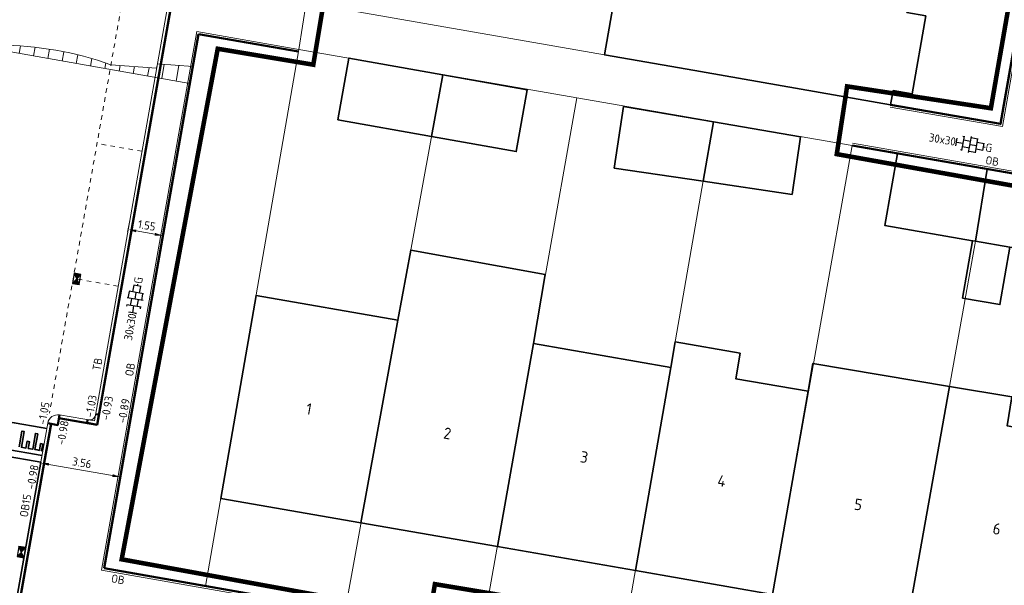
# Model space of a CAD drawing. Header units: metres. Extents: x 2514 to 227642, y 1683 to 852646.
# Tile 195 of 256: x 113827 to 113870, y 426312 to 426337. Entities that reach past the tile are written whole.
import ezdxf
from ezdxf.enums import TextEntityAlignment as Align
from ezdxf.lldxf.tags import DXFTag

# ---------------------------------------------------------------- set-up
doc = ezdxf.new("R2010")
doc.units = ezdxf.units.M
doc.linetypes.add('VW-1-1_STREEP', pattern=[2, 1, -1])
doc.linetypes.add('XX-CENTER', pattern=[8, 5, -1, 1, -1])
doc.layers.get('Defpoints').update_dxf_attribs({"color": 244, "lineweight": 35})
for name, color, linetype, lineweight in [('B-WE-KG-GRENS_PERCEEL-GV', 252, 'KG-PERCEEL', 18), ('B-WE-OG-BEBOUWING-GV', 4, 'Continuous', 35), ('B-WE-OG-BEBOUWING_HUISNUMMER-T25-200', 7, 'Continuous', 25), ('B-WE-OG-BEBOUWING_SCHUUR-GV', 252, 'Continuous', 35), ('N-WE-KG-WERKGRENS-G', 7, 'XX-CENTER', 35), ('N-WE-RI-HWA_KOLK-S', 150, 'Continuous', 25), ('N-WE-VH-DREMPEL_BESTRAAT-G', 1, 'Continuous', 35), ('N-WE-VH-KANTOPSLUITING-T18', 1, 'Continuous', 18), ('N-WE-VH-KANTOPSLUITING_ACHTERKANTBAND-G', 1, 'Continuous', 50), ('N-WE-VH-KANTOPSLUITING_OPSLUITBAND_100X200-G', 1, 'Continuous', 18), ('N-WE-VH-KANTOPSLUITING_OPSLUITBAND_150X250-G', 1, 'Continuous', 35), ('N-WE-VH-KANTOPSLUITING_TROTTOIRBAND_130 150-G', 2, 'Continuous', 13), ('N-WE-VH-M', 7, 'Continuous', 18), ('N-WE-VH-NAP-T18', 1, 'Continuous', 18), ('N-WE-VH-VERHARDING_TEGEL-S', 1, 'Continuous', 25), ('N-WE-VH-VERKANTING-G', 252, 'Continuous', 5), ('N-WE-VW-MARKERING_LANGS_STREEP_11_010-G', 7, 'VW-1-1_STREEP', 13), ('V-WE-VH-M', 7, 'Continuous', 18)]:
    doc.layers.add(name, color=color, linetype=linetype, lineweight=lineweight)
doc.styles.add('ISO', font='NLCS-ISO.ttf')
doc.styles.add('NLCS-ISO', font='NLCS-ISO.ttf', dxfattribs={"height": 1.8})
doc.styles.add('NLCS-ISO-M200-T18', font='NLCS-ISO.ttf', dxfattribs={"height": 0.36})
doc.styles.add('NLCS-ISO-M200-T25', font='NLCS-ISO.ttf', dxfattribs={"height": 0.5})
doc.styles.get("Standard").update_dxf_attribs({"font": 'romans'})
tags = doc.linetypes.add('KG-PERCEEL', pattern='A,5.5,-2,["P",Standard,S=1.8,R=0,X=-0.5,Y=-0.9],-2,5.5,-2,[5,NLCS.SHX,S=0.75,R=0,X=0,Y=0],-2', length=19).pattern_tags.tags
tags[6] = DXFTag(74, 10)
doc.dimstyles.new('NLCS-M200-T18-PIJL_L2_H1', dxfattribs={"dimscale": 0.2, "dimtxt": 2.5, "dimasz": 1.8, "dimexe": 2, "dimexo": 2, "dimgap": 0.7, "dimtad": 1, "dimzin": 0, "dimdsep": 46, "dimtxsty": 'NLCS-ISO-M200-T18', "dimcen": 0, "dimdle": 2, "dimclrd": 256, "dimclre": 256, "dimclrt": 1, "dimadec": 1, "dimazin": 0, "dimtfac": 1, "dimtdec": 3, "dimtofl": 0, "dimtmove": 0, "dimatfit": 3, "dimfxl": 2, "dimfxlon": 1, "dimtfillclr": 256, "dimtolj": 1, "dimtzin": 0, "dimlwd": -1, "dimlwe": -1, "dimarcsym": 0})

# ---------------------------------------------------------------- blocks, each defined once
blk = doc.blocks.new('SVH-TEGEL_300X300_DUN_HALFST_KL-SO')
for p, q in [((-3.08, 0.75), (-3, 0.75)), ((-3, -0.83), (-3, 0.83)), ((-3, 0), (-1.5, 0)), ((-1.84, 1.5), (-1.5, 1.5)), ((-1.5, -1.6), (-1.5, 1.6)), ((-1.5, 0.75), (0, 0.75)), ((0, -1.78), (0, 1.78)), ((0, 1.5), (1.5, 1.5)), ((0, 0), (1.5, 0)), ((1.5, -1.6), (1.5, 1.6)), ((1.5, 0.75), (3, 0.75)), ((3, -0.83), (3, 0.83)), ((3, 0), (3.39, 0)), ((-3.08, -0.75), (-3, -0.75)), ((-1.84, -1.5), (-1.5, -1.5)), ((-1.5, -0.75), (0, -0.75)), ((0, -1.5), (1.5, -1.5)), ((1.5, -0.75), (3, -0.75))]:
    blk.add_line(p, q)
at = {"style": 'NLCS-ISO'}
blk.add_attdef('FORMAAT', text='', height=1.8, dxfattribs=at).set_placement((-3.18, 0), align=Align.MIDDLE_RIGHT)
blk.add_attdef('KLEUR', text='', height=1.8, dxfattribs=at).set_placement((3.49, 0), align=Align.MIDDLE_LEFT)
at = {"style": 'NLCS-ISO', "flags": 1}
blk.add_attdef('FUNCTIE', text='', height=1.8, dxfattribs=at).set_placement((0.12, -3.58), align=Align.MIDDLE_CENTER)
blk = doc.blocks.new('*D664')
at = {"layer": 'Defpoints', "color": 0, "transparency": 16777216}
for p in [(113837.275, 426350.44), (113831.426, 426317.222), (113827.62, 426316.156)]:
    blk.add_point(p, dxfattribs=at)
at = {"layer": 'N-WE-VH-M', "transparency": 16777216}
for p, q in [((113827.847, 426317.446), (113827.986, 426318.234)), ((113828.271, 426317.777), (113831.071, 426317.284)), ((113831.495, 426317.616), (113831.356, 426316.828))]:
    blk.add_line(p, q, dxfattribs=at)
for points in [[(113828.282, 426317.837), (113828.261, 426317.718), (113827.917, 426317.84)], [(113831.082, 426317.344), (113831.061, 426317.225), (113831.426, 426317.222)]]:
    blk.add_solid(points, dxfattribs=at)
at = {"layer": 'N-WE-VH-M', "color": 1, "transparency": 16777216, "insert": (113829.727, 426317.846), "char_height": 0.36, "attachment_point": 5, "rotation": 350.0136, "style": 'NLCS-ISO-M200-T18'}
blk.add_mtext('\\A1;3.56', dxfattribs=at)
blk = doc.blocks.new('N-SRI-KOLK_STRAAT_450X300-SO')
h = blk.add_hatch(color=256)
h.dxf.hatch_style = 1
h.paths.add_polyline_path([(0, 0.75), (-1.125, 1.5), (-1.125, 0)])
h.paths.add_polyline_path([(1.125, 1.5), (0, 0.75), (1.125, 0)])
for p, q in [((-1.125, 0), (1.125, 1.5)), ((1.125, 0), (-1.125, 1.5))]:
    blk.add_line(p, q)
at = {"flags": 128}
blk.add_lwpolyline([(-1.125, 0), (1.125, 0), (1.125, 1.5), (-1.125, 1.5)], close=True, dxfattribs=at)
blk = doc.blocks.new('hoekblok inw. 25')
at = {"layer": 'N-WE-VH-KANTOPSLUITING_ACHTERKANTBAND-G', "ltscale": 0.2, "flags": 128}
blk.add_lwpolyline([(-0.45, 0.15), (-0.45, 0), (0, 0), (0, 0.45), (-0.15, 0.45)], dxfattribs=at)
at = {"layer": 'N-WE-VH-KANTOPSLUITING_TROTTOIRBAND_130 150-G', "ltscale": 0.2, "flags": 128}
blk.add_lwpolyline([(-0.15, 0.45), (-0.15, 0.4, -0.414214), (-0.4, 0.15), (-0.45, 0.15)], format="xyb", dxfattribs=at)
blk = doc.blocks.new('*D808')
at = {"layer": 'Defpoints', "color": 0, "ltscale": 0.2, "transparency": 16777216}
for p in [(113831.756, 426328.086), (113831.665, 426327.571), (113833.192, 426327.301)]:
    blk.add_point(p, dxfattribs=at)
at = {"layer": 'V-WE-VH-M', "ltscale": 0.2, "transparency": 16777216}
for p, q in [((113831.735, 426327.965), (113831.826, 426328.48)), ((113833.261, 426327.695), (113833.352, 426328.211)), ((113832.928, 426327.879), (113832.111, 426328.024))]:
    blk.add_line(p, q, dxfattribs=at)
for points in [[(113832.121, 426328.083), (113832.101, 426327.965), (113831.756, 426328.086)], [(113832.939, 426327.939), (113832.918, 426327.82), (113833.283, 426327.817)]]:
    blk.add_solid(points, dxfattribs=at)
at = {"layer": 'V-WE-VH-M', "color": 1, "ltscale": 0.2, "transparency": 16777216, "insert": (113832.575, 426328.267), "char_height": 0.36, "attachment_point": 5, "rotation": 349.9924, "style": 'NLCS-ISO-M200-T18'}
blk.add_mtext('\\A1;1.55', dxfattribs=at)

msp = doc.modelspace()

# ---------------------------------------------------------------- hatches: boundary and pattern name
at = {"layer": 'N-WE-VH-VERKANTING-G', "ltscale": 0.2}
h = msp.add_hatch(dxfattribs=at)
h.set_pattern_fill('ANSI31', color=256, scale=0.2, angle=45)
h.set_pattern_definition([(80.05004763, (0, 0), (-0.625449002, 0.1097203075), [])])
edge = h.paths.add_edge_path()
edge.add_line((113834.461, 426334.494), (113822.792, 426336.557))
edge.add_line((113822.792, 426336.557), (113822.901, 426337.177))
edge.add_line((113822.901, 426337.177), (113826.109, 426336.373))
edge.add_line((113826.109, 426336.373), (113826.076, 426336.18))
edge.add_arc((113826.048, 426321.504), 14.676, 70.2745, 89.8937, ccw=False)
edge.add_line((113831.002, 426335.319), (113833.005, 426335.165))
edge.add_line((113833.005, 426335.165), (113833.04, 426335.362))
edge.add_line((113833.04, 426335.362), (113834.594, 426335.247))
edge.add_line((113834.594, 426335.247), (113834.461, 426334.494))

# ---------------------------------------------------------------- linework, layer by layer
at = {"layer": 'B-WE-KG-GRENS_PERCEEL-GV', "ltscale": 0.2}
for points in [[(113840.714, 426344.486), (113839.575, 426338.04), (113870.045, 426332.722), (113871.195, 426339.284)], [(113839.246, 426335.994), (113839.575, 426338.04)], [(113841.274, 426311.371), (113847.282, 426310.33), (113851.448, 426333.872), (113845.566, 426334.895)], [(113857.451, 426332.828), (113851.448, 426333.872)], [(113863.524, 426331.772), (113857.451, 426332.828), (113853.354, 426309.277), (113859.359, 426308.236)], [(113868.981, 426327.821), (113869.458, 426330.74), (113863.524, 426331.772), (113859.359, 426308.236), (113865.303, 426307.205)], [(113868.981, 426327.821), (113865.303, 426307.205), (113871.541, 426306.124), (113875.632, 426329.666), (113869.458, 426330.74)]]:
    msp.add_lwpolyline(points, dxfattribs=at)
msp.add_lwpolyline([(113841.274, 426311.371), (113845.566, 426334.895), (113839.246, 426335.994), (113835.15, 426312.433)], close=True, dxfattribs=at)
at = {"layer": 'B-WE-OG-BEBOUWING-GV'}
for points in [[(113865.922, 426337.611), (113866.358, 426340.109), (113857.43, 426341.633), (113857.391, 426341.41), (113853.761, 426342.043), (113852.663, 426335.755), (113856.294, 426335.122), (113865.216, 426333.565), (113865.324, 426334.184), (113866.16, 426334.038), (113866.758, 426337.465)], [(113845.563, 426334.877), (113841.448, 426335.611), (113840.965, 426332.906), (113845.069, 426332.173)], [(113849.27, 426334.215), (113845.563, 426334.877), (113845.069, 426332.173), (113848.787, 426331.51)], [(113857.448, 426332.812), (113853.489, 426333.491), (113853.087, 426330.785), (113856.994, 426330.204)], [(113861.266, 426332.157), (113857.448, 426332.812), (113856.994, 426330.204), (113860.89, 426329.625)], [(113869.458, 426330.741), (113865.521, 426331.427), (113864.97, 426328.262), (113868.815, 426327.592), (113868.936, 426327.571)], [(113875.64, 426329.665), (113869.458, 426330.741), (113868.936, 426327.571), (113870.45, 426327.307), (113875.089, 426326.5)], [(113849.539, 426323.082), (113850.064, 426326.107), (113844.159, 426327.184), (113843.599, 426324.114), (113841.974, 426315.209), (113847.961, 426314.168)], [(113843.599, 426324.114), (113837.369, 426325.197), (113835.819, 426316.279), (113841.974, 426315.209)], [(113855.569, 426322.033), (113849.539, 426323.082), (113847.961, 426314.168), (113854.022, 426313.114)], [(113858.614, 426322.661), (113855.763, 426323.154), (113855.569, 426322.033), (113854.022, 426313.114), (113860.037, 426312.069), (113861.598, 426320.985), (113858.42, 426321.538)], [(113867.8, 426321.199), (113861.805, 426322.21), (113861.598, 426320.985), (113860.037, 426312.069), (113865.986, 426311.034)], [(113870.543, 426320.737), (113867.8, 426321.199), (113865.986, 426311.034), (113872.206, 426309.953), (113873.756, 426318.872), (113870.329, 426319.468)]]:
    msp.add_lwpolyline(points, close=True, dxfattribs=at)
at = {"layer": 'B-WE-OG-BEBOUWING_SCHUUR-GV'}
msp.add_lwpolyline([(113868.936, 426327.571), (113868.815, 426327.592), (113868.377, 426325.076), (113870.012, 426324.791), (113870.45, 426327.307)], close=True, dxfattribs=at)
at = {"layer": 'N-WE-KG-WERKGRENS-G', "ltscale": 0.5, "const_width": 0.2, "flags": 128}
msp.add_lwpolyline([(113875.208, 426365.513), (113869.618, 426333.412), (113863.308, 426334.372), (113862.855, 426331.397), (113875.136, 426329.197), (113871.209, 426306.734), (113849.944, 426310.289), (113850.178, 426311.689), (113845.219, 426312.518), (113844.988, 426311.136), (113831.473, 426313.607), (113835.688, 426336.022), (113839.882, 426335.323), (113840.406, 426338.467), (113844.464, 426361.671), (113842.42, 426362.029), (113843.955, 426366.36), (113848.623, 426368.527), (113848.971, 426370.075), (113859.28, 426368.407)], dxfattribs=at)
at = {"layer": 'N-WE-VH-DREMPEL_BESTRAAT-G'}
for points in [[(113823.257, 426320.217), (113825.574, 426319.809), (113826.756, 426319.601), (113827.938, 426319.392), (113828.184, 426319.349)], [(113828.01, 426318.364), (113827.961, 426318.373), (113828.013, 426318.668), (113827.915, 426318.686), (113827.863, 426318.39), (113827.764, 426318.408), (113827.666, 426318.425), (113827.787, 426319.114), (113827.689, 426319.132), (113827.568, 426318.442), (113827.371, 426318.477), (113827.423, 426318.772), (113827.324, 426318.79), (113827.272, 426318.494), (113827.075, 426318.529), (113827.196, 426319.218), (113827.098, 426319.236), (113826.977, 426318.546)], [(113822.997, 426318.739), (113825.314, 426318.331), (113826.496, 426318.123), (113827.678, 426317.915), (113827.923, 426317.872)], [(113823.049, 426319.035), (113825.366, 426318.627), (113826.548, 426318.419), (113827.73, 426318.211), (113827.975, 426318.167)]]:
    msp.add_lwpolyline(points, dxfattribs=at)
at = {"layer": 'N-WE-VH-KANTOPSLUITING_ACHTERKANTBAND-G', "ltscale": 0.2}
msp.add_line((113834.845, 426336.669), (113830.706, 426313.215), dxfattribs=at)
at = {"layer": 'N-WE-VH-KANTOPSLUITING_ACHTERKANTBAND-G', "ltscale": 0.2, "flags": 128}
for points in [[(113865.216, 426333.565), (113870.045, 426332.722), (113875.083, 426361.451)], [(113839.229, 426335.896), (113834.845, 426336.669)], [(113830.706, 426313.215), (113871.524, 426306.028), (113875.64, 426329.665), (113863.524, 426331.772)]]:
    msp.add_lwpolyline(points, dxfattribs=at)
at = {"layer": 'N-WE-VH-KANTOPSLUITING_ACHTERKANTBAND-G', "ltscale": 0.2}
for points in [[(113828.717, 426319.799), (113830.396, 426319.515), (113836.716, 426355.331), (113835.042, 426355.627)], [(113828.071, 426317.846), (113828.373, 426319.556)], [(113828.225, 426319.582), (113828.665, 426319.504), (113828.743, 426319.947)]]:
    msp.add_lwpolyline(points, dxfattribs=at)
msp.add_lwpolyline([(113828.071, 426317.846), (113826.669, 426309.902, 0.414322), (113831.416, 426303.124, 0.414322)], format="xyb", dxfattribs=at)
at = {"layer": 'N-WE-VH-KANTOPSLUITING_OPSLUITBAND_100X200-G', "ltscale": 0.2}
msp.add_line((113834.764, 426336.785), (113830.59, 426313.134), dxfattribs=at)
for points in [[(113865.199, 426333.466), (113870.126, 426332.606), (113875.192, 426361.491)], [(113830.59, 426313.134), (113871.606, 426305.912), (113875.756, 426329.746), (113863.541, 426331.871)]]:
    msp.add_lwpolyline(points, dxfattribs=at)
at = {"layer": 'N-WE-VH-KANTOPSLUITING_OPSLUITBAND_100X200-G', "ltscale": 0.2, "flags": 128}
msp.add_lwpolyline([(113839.246, 426335.994), (113834.764, 426336.785)], dxfattribs=at)
at = {"layer": 'N-WE-VH-KANTOPSLUITING_OPSLUITBAND_150X250-G', "ltscale": 0.2, "flags": 128}
msp.add_lwpolyline([(113827.923, 426317.872), (113826.521, 426309.928, 0.414322), (113831.39, 426302.977)], format="xyb", dxfattribs=at)
at = {"layer": 'N-WE-VH-KANTOPSLUITING_TROTTOIRBAND_130 150-G', "ltscale": 0.2}
msp.add_lwpolyline([(113827.923, 426317.872), (113828.225, 426319.582, -0.412154), (113828.743, 426319.947), (113830.274, 426319.688), (113836.543, 426355.21), (113835.016, 426355.479, -0.414214), (113834.651, 426356), (113835.26, 426359.451)], format="xyb", dxfattribs=at)
at = {"layer": 'N-WE-VH-VERKANTING-G', "ltscale": 0.2, "flags": 128}
msp.add_lwpolyline([(113834.461, 426334.494), (113822.792, 426336.557), (113822.901, 426337.177), (113826.109, 426336.373), (113826.076, 426336.18, -0.085815), (113831.002, 426335.319), (113833.005, 426335.165), (113833.04, 426335.362), (113834.594, 426335.247)], format="xyb", close=True, dxfattribs=at)
at = {"layer": 'N-WE-VW-MARKERING_LANGS_STREEP_11_010-G', "ltscale": 0.2}
for p, q in [((113834.573, 426355.557), (113828.302, 426320.022)), ((113832.361, 426331.52), (113830.392, 426331.867)), ((113831.317, 426325.597), (113829.347, 426325.944))]:
    msp.add_line(p, q, dxfattribs=at)

# ---------------------------------------------------------------- block references
at = {"rotation": 350.0711433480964}
msp.add_blockref('hoekblok inw. 25', (113830.396, 426319.515), dxfattribs=at)
at = {"layer": 'N-WE-RI-HWA_KOLK-S', "ltscale": 0.2, "xscale": 0.2, "yscale": 0.2, "zscale": 0.2}
for p, rotation in [((113829.348, 426325.944), 260.395577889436), ((113827.222, 426313.9), 79.99242703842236)]:
    msp.add_blockref('N-SRI-KOLK_STRAAT_450X300-SO', p, dxfattribs=dict(at, rotation=rotation))
at = {"layer": 'N-WE-VH-VERHARDING_TEGEL-S', "xscale": 0.2, "yscale": 0.2, "zscale": 0.2}
for p, rotation in [((113868.701, 426331.825), 350.0135621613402), ((113832.06, 426325.025), 80.01356216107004)]:
    msp.add_blockref('SVH-TEGEL_300X300_DUN_HALFST_KL-SO', p, dxfattribs=dict(at, rotation=rotation)).add_auto_attribs({'FORMAAT': '30x30', 'KLEUR': 'G'})

# ---------------------------------------------------------------- texts
at = {"layer": 'B-WE-OG-BEBOUWING_HUISNUMMER-T25-200', "style": 'NLCS-ISO-M200-T25'}
for s, p in [('1', (113839.693, 426320.209)), ('2', (113845.767, 426319.137)), ('3', (113851.772, 426318.095)), ('4', (113857.807, 426317.052)), ('5', (113863.8, 426316.012)), ('6', (113869.88, 426314.946))]:
    msp.add_text(s, height=0.5, rotation=350, dxfattribs=at).set_placement(p, align=Align.MIDDLE)
at = {"layer": 'N-WE-VH-KANTOPSLUITING-T18', "style": 'NLCS-ISO-M200-T18'}
for s, rotation, p in [('OB', 350.05, (113869.358, 426330.967)), ('TB', 80.1086, (113830.539, 426321.865)), ('OB', 80.1086, (113831.968, 426321.62)), ('OB15', 80.1086, (113827.346, 426315.434)), ('OB', 350.05, (113830.989, 426312.604))]:
    msp.add_text(s, height=0.36, rotation=rotation, dxfattribs=at).set_placement(p)
at = {"layer": 'N-WE-VH-NAP-T18', "style": 'ISO'}
for s, p in [('-1.03', (113830.22, 426319.814)), ('-1.05', (113828.146, 426319.504)), ('-0.93', (113830.92, 426319.691)), ('-0.89', (113831.652, 426319.563)), ('-0.98', (113828.97, 426318.603)), ('-0.98', (113827.647, 426316.66))]:
    msp.add_text(s, height=0.36, rotation=80.1086, dxfattribs=at).set_placement(p)

# ---------------------------------------------------------------- dimensions: what is measured, and where the dimension line sits
at = {"layer": 'N-WE-VH-M'}
dim = msp.add_linear_dim(base=(113831.426, 426317.222), p1=(113827.62, 426316.156), p2=(113837.275, 426350.44), angle=350.0136, dimstyle='NLCS-M200-T18-PIJL_L2_H1', override={"dimclrt": 1}, dxfattribs=at)
dim.commit()
dim.dimension.update_dxf_attribs({"geometry": '*D664', "text_midpoint": (113829.727, 426317.846)})
at = {"layer": 'V-WE-VH-M', "ltscale": 0.2}
dim = msp.add_aligned_dim(p1=(113833.192, 426327.301), p2=(113831.665, 426327.571), distance=-0.523, dimstyle='NLCS-M200-T18-PIJL_L2_H1', dxfattribs=at)
dim.commit()
dim.dimension.update_dxf_attribs({"geometry": '*D808', "text_midpoint": (113832.575, 426328.267)})

doc.saveas('drawing.dxf')
